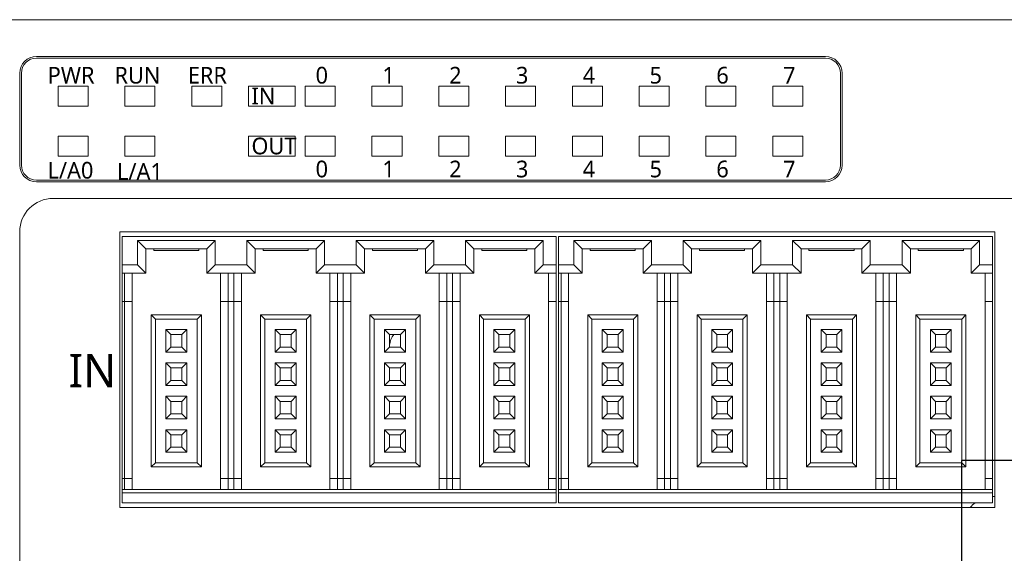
# Model space of a CAD drawing. Header units: millimetres. Extents: x 2293 to 4250, y -591 to 894.
# Tile 6 of 117: x 4011 to 4070, y -230 to -198. Entities that reach past the tile are written whole.
import ezdxf

# ---------------------------------------------------------------- set-up
doc = ezdxf.new("R2010")
doc.units = ezdxf.units.MM
doc.layers.add('1', color=7, linetype='Continuous', lineweight=13)

msp = doc.modelspace()

# ---------------------------------------------------------------- linework, layer by layer
at = {"color": 1}
for p, q in [((4074.047, -224.892), (4067.474, -224.892)), ((4067.474, -224.892), (4067.474, -256.407))]:
    msp.add_line(p, q, dxfattribs=at)
at = {"layer": '1', "color": 7, "linetype": 'Continuous', "lineweight": 18}
for p, q in [((3985.273, -198.496), (4083.673, -198.496)), ((4012.073, -200.696), (4059.333, -200.696)), ((4059.333, -200.796), (4012.073, -200.796)), ((4011.073, -207.196), (4011.073, -201.696)), ((4011.173, -201.696), (4011.173, -207.196)), ((4060.233, -207.196), (4060.233, -201.696)), ((4060.333, -201.696), (4060.333, -207.196)), ((4015.173, -202.476), (4013.373, -202.476)), ((4013.373, -202.476), (4013.373, -203.676)), ((4013.373, -202.476), (4013.373, -203.676)), ((4015.173, -202.476), (4013.373, -202.476)), ((4015.173, -203.676), (4015.173, -202.476)), ((4015.173, -203.676), (4015.173, -202.476)), ((4019.173, -202.476), (4017.373, -202.476)), ((4017.373, -202.476), (4017.373, -203.676)), ((4019.173, -202.476), (4017.373, -202.476)), ((4017.373, -202.476), (4017.373, -203.676)), ((4019.173, -203.676), (4019.173, -202.476)), ((4019.173, -203.676), (4019.173, -202.476)), ((4023.173, -202.476), (4021.373, -202.476)), ((4021.373, -202.476), (4021.373, -203.676)), ((4023.173, -202.476), (4021.373, -202.476)), ((4021.373, -202.476), (4021.373, -203.676)), ((4023.173, -203.676), (4023.173, -202.476)), ((4023.173, -203.676), (4023.173, -202.476)), ((4024.773, -202.476), (4024.773, -203.676)), ((4027.573, -202.476), (4024.773, -202.476)), ((4024.773, -202.476), (4024.773, -203.676)), ((4027.573, -202.476), (4024.773, -202.476)), ((4027.573, -203.676), (4027.573, -202.476)), ((4027.573, -203.676), (4027.573, -202.476)), ((4028.173, -202.476), (4028.173, -203.676)), ((4029.973, -202.476), (4028.173, -202.476)), ((4028.173, -202.476), (4028.173, -203.676)), ((4029.973, -202.476), (4028.173, -202.476)), ((4029.973, -203.676), (4029.973, -202.476)), ((4029.973, -203.676), (4029.973, -202.476)), ((4033.973, -202.476), (4032.173, -202.476)), ((4032.173, -202.476), (4032.173, -203.676)), ((4033.973, -202.476), (4032.173, -202.476)), ((4032.173, -202.476), (4032.173, -203.676)), ((4033.973, -203.676), (4033.973, -202.476)), ((4033.973, -203.676), (4033.973, -202.476)), ((4036.173, -202.476), (4036.173, -203.676)), ((4037.973, -202.476), (4036.173, -202.476)), ((4036.173, -202.476), (4036.173, -203.676)), ((4037.973, -202.476), (4036.173, -202.476)), ((4037.973, -203.676), (4037.973, -202.476)), ((4037.973, -203.676), (4037.973, -202.476)), ((4041.973, -202.476), (4040.173, -202.476)), ((4040.173, -202.476), (4040.173, -203.676)), ((4040.173, -202.476), (4040.173, -203.676)), ((4041.973, -202.476), (4040.173, -202.476)), ((4041.973, -203.676), (4041.973, -202.476)), ((4041.973, -203.676), (4041.973, -202.476)), ((4045.973, -202.476), (4044.173, -202.476)), ((4044.173, -202.476), (4044.173, -203.676)), ((4045.973, -202.476), (4044.173, -202.476)), ((4044.173, -202.476), (4044.173, -203.676)), ((4045.973, -203.676), (4045.973, -202.476)), ((4045.973, -203.676), (4045.973, -202.476)), ((4049.973, -202.476), (4048.173, -202.476)), ((4048.173, -202.476), (4048.173, -203.676)), ((4049.973, -202.476), (4048.173, -202.476)), ((4048.173, -202.476), (4048.173, -203.676)), ((4049.973, -203.676), (4049.973, -202.476)), ((4049.973, -203.676), (4049.973, -202.476)), ((4053.973, -202.476), (4052.173, -202.476)), ((4052.173, -202.476), (4052.173, -203.676)), ((4053.973, -202.476), (4052.173, -202.476)), ((4052.173, -202.476), (4052.173, -203.676)), ((4053.973, -203.676), (4053.973, -202.476)), ((4053.973, -203.676), (4053.973, -202.476)), ((4057.973, -202.476), (4056.173, -202.476)), ((4056.173, -202.476), (4056.173, -203.676)), ((4056.173, -202.476), (4056.173, -203.676)), ((4057.973, -202.476), (4056.173, -202.476)), ((4057.973, -203.676), (4057.973, -202.476)), ((4057.973, -203.676), (4057.973, -202.476)), ((4013.373, -203.676), (4015.173, -203.676)), ((4013.373, -203.676), (4015.173, -203.676)), ((4017.373, -203.676), (4019.173, -203.676)), ((4017.373, -203.676), (4019.173, -203.676)), ((4021.373, -203.676), (4023.173, -203.676)), ((4021.373, -203.676), (4023.173, -203.676)), ((4024.773, -203.676), (4027.573, -203.676)), ((4024.773, -203.676), (4027.573, -203.676)), ((4028.173, -203.676), (4029.973, -203.676)), ((4028.173, -203.676), (4029.973, -203.676)), ((4032.173, -203.676), (4033.973, -203.676)), ((4032.173, -203.676), (4033.973, -203.676)), ((4036.173, -203.676), (4037.973, -203.676)), ((4036.173, -203.676), (4037.973, -203.676)), ((4040.173, -203.676), (4041.973, -203.676)), ((4040.173, -203.676), (4041.973, -203.676)), ((4044.173, -203.676), (4045.973, -203.676)), ((4044.173, -203.676), (4045.973, -203.676)), ((4048.173, -203.676), (4049.973, -203.676)), ((4048.173, -203.676), (4049.973, -203.676)), ((4052.173, -203.676), (4053.973, -203.676)), ((4052.173, -203.676), (4053.973, -203.676)), ((4056.173, -203.676), (4057.973, -203.676)), ((4056.173, -203.676), (4057.973, -203.676)), ((4015.173, -205.476), (4013.373, -205.476)), ((4013.373, -205.476), (4013.373, -206.676)), ((4015.173, -205.476), (4013.373, -205.476)), ((4013.373, -205.476), (4013.373, -206.676)), ((4015.173, -206.676), (4015.173, -205.476)), ((4015.173, -206.676), (4015.173, -205.476)), ((4017.373, -205.476), (4017.373, -206.676)), ((4019.173, -205.476), (4017.373, -205.476)), ((4017.373, -205.476), (4017.373, -206.676)), ((4019.173, -205.476), (4017.373, -205.476)), ((4019.173, -206.676), (4019.173, -205.476)), ((4019.173, -206.676), (4019.173, -205.476)), ((4024.773, -205.476), (4024.773, -206.676)), ((4027.573, -205.476), (4024.773, -205.476)), ((4027.573, -205.476), (4024.773, -205.476)), ((4024.773, -205.476), (4024.773, -206.676)), ((4027.573, -206.676), (4027.573, -205.476)), ((4027.573, -206.676), (4027.573, -205.476)), ((4029.973, -205.476), (4028.173, -205.476)), ((4028.173, -205.476), (4028.173, -206.676)), ((4029.973, -205.476), (4028.173, -205.476)), ((4028.173, -205.476), (4028.173, -206.676)), ((4029.973, -206.676), (4029.973, -205.476)), ((4029.973, -206.676), (4029.973, -205.476)), ((4033.973, -205.476), (4032.173, -205.476)), ((4032.173, -205.476), (4032.173, -206.676)), ((4032.173, -205.476), (4032.173, -206.676)), ((4033.973, -205.476), (4032.173, -205.476)), ((4033.973, -206.676), (4033.973, -205.476)), ((4033.973, -206.676), (4033.973, -205.476)), ((4036.173, -205.476), (4036.173, -206.676)), ((4037.973, -205.476), (4036.173, -205.476)), ((4036.173, -205.476), (4036.173, -206.676)), ((4037.973, -205.476), (4036.173, -205.476)), ((4037.973, -206.676), (4037.973, -205.476)), ((4037.973, -206.676), (4037.973, -205.476)), ((4041.973, -205.476), (4040.173, -205.476)), ((4040.173, -205.476), (4040.173, -206.676)), ((4041.973, -205.476), (4040.173, -205.476)), ((4040.173, -205.476), (4040.173, -206.676)), ((4041.973, -206.676), (4041.973, -205.476)), ((4041.973, -206.676), (4041.973, -205.476)), ((4044.173, -205.476), (4044.173, -206.676)), ((4045.973, -205.476), (4044.173, -205.476)), ((4045.973, -205.476), (4044.173, -205.476)), ((4044.173, -205.476), (4044.173, -206.676)), ((4045.973, -206.676), (4045.973, -205.476)), ((4045.973, -206.676), (4045.973, -205.476)), ((4049.973, -205.476), (4048.173, -205.476)), ((4048.173, -205.476), (4048.173, -206.676)), ((4048.173, -205.476), (4048.173, -206.676)), ((4049.973, -205.476), (4048.173, -205.476)), ((4049.973, -206.676), (4049.973, -205.476)), ((4049.973, -206.676), (4049.973, -205.476)), ((4053.973, -205.476), (4052.173, -205.476)), ((4052.173, -205.476), (4052.173, -206.676)), ((4052.173, -205.476), (4052.173, -206.676)), ((4053.973, -205.476), (4052.173, -205.476)), ((4053.973, -206.676), (4053.973, -205.476)), ((4053.973, -206.676), (4053.973, -205.476)), ((4056.173, -205.476), (4056.173, -206.676)), ((4057.973, -205.476), (4056.173, -205.476)), ((4057.973, -205.476), (4056.173, -205.476)), ((4056.173, -205.476), (4056.173, -206.676)), ((4057.973, -206.676), (4057.973, -205.476)), ((4057.973, -206.676), (4057.973, -205.476)), ((4013.373, -206.676), (4015.173, -206.676)), ((4013.373, -206.676), (4015.173, -206.676)), ((4017.373, -206.676), (4019.173, -206.676)), ((4017.373, -206.676), (4019.173, -206.676)), ((4024.773, -206.676), (4027.573, -206.676)), ((4024.773, -206.676), (4027.573, -206.676)), ((4028.173, -206.676), (4029.973, -206.676)), ((4028.173, -206.676), (4029.973, -206.676)), ((4032.173, -206.676), (4033.973, -206.676)), ((4032.173, -206.676), (4033.973, -206.676)), ((4036.173, -206.676), (4037.973, -206.676)), ((4036.173, -206.676), (4037.973, -206.676)), ((4040.173, -206.676), (4041.973, -206.676)), ((4040.173, -206.676), (4041.973, -206.676)), ((4044.173, -206.676), (4045.973, -206.676)), ((4044.173, -206.676), (4045.973, -206.676)), ((4048.173, -206.676), (4049.973, -206.676)), ((4048.173, -206.676), (4049.973, -206.676)), ((4052.173, -206.676), (4053.973, -206.676)), ((4052.173, -206.676), (4053.973, -206.676)), ((4056.173, -206.676), (4057.973, -206.676)), ((4056.173, -206.676), (4057.973, -206.676)), ((4012.073, -208.096), (4059.333, -208.096)), ((4013.073, -208.196), (4012.073, -208.196)), ((4059.333, -208.196), (4013.073, -208.196)), ((4083.673, -209.196), (4013.073, -209.196)), ((4011.073, -211.196), (4011.073, -248.896)), ((4017.073, -227.696), (4017.073, -211.196)), ((4017.073, -211.196), (4069.473, -211.196)), ((4017.203, -211.471), (4043.203, -211.471)), ((4017.203, -213.171), (4017.203, -211.471)), ((4043.203, -211.471), (4043.203, -213.171)), ((4043.343, -211.471), (4069.343, -211.471)), ((4043.343, -213.171), (4043.343, -211.471)), ((4069.343, -211.471), (4069.343, -213.171)), ((4069.473, -211.196), (4069.473, -227.696)), ((4018.128, -211.721), (4018.628, -212.221)), ((4018.128, -211.721), (4018.128, -213.171)), ((4022.778, -211.721), (4018.128, -211.721)), ((4018.628, -212.221), (4018.628, -213.671)), ((4022.278, -212.221), (4018.628, -212.221)), ((4019.103, -212.321), (4019.103, -212.221)), ((4021.803, -212.321), (4021.803, -212.221)), ((4022.778, -211.721), (4022.278, -212.221)), ((4022.278, -213.671), (4022.278, -212.221)), ((4022.778, -213.171), (4022.778, -211.721)), ((4024.678, -211.721), (4025.178, -212.221)), ((4024.678, -211.721), (4024.678, -213.171)), ((4029.328, -211.721), (4024.678, -211.721)), ((4025.178, -212.221), (4025.178, -213.671)), ((4028.828, -212.221), (4025.178, -212.221)), ((4025.653, -212.321), (4025.653, -212.221)), ((4028.353, -212.321), (4028.353, -212.221)), ((4029.328, -211.721), (4028.828, -212.221)), ((4028.828, -213.671), (4028.828, -212.221)), ((4029.328, -213.171), (4029.328, -211.721)), ((4035.878, -211.721), (4031.228, -211.721)), ((4031.228, -211.721), (4031.728, -212.221)), ((4031.228, -211.721), (4031.228, -213.171)), ((4035.378, -212.221), (4031.728, -212.221)), ((4031.728, -212.221), (4031.728, -213.671)), ((4032.203, -212.321), (4032.203, -212.221)), ((4034.903, -212.321), (4034.903, -212.221)), ((4035.878, -211.721), (4035.378, -212.221)), ((4035.378, -213.671), (4035.378, -212.221)), ((4035.878, -213.171), (4035.878, -211.721)), ((4037.778, -211.721), (4037.778, -213.171)), ((4042.428, -211.721), (4037.778, -211.721)), ((4037.778, -211.721), (4038.278, -212.221)), ((4041.928, -212.221), (4038.278, -212.221)), ((4038.278, -212.221), (4038.278, -213.671)), ((4038.753, -212.321), (4038.753, -212.221)), ((4041.453, -212.321), (4041.453, -212.221)), ((4042.428, -211.721), (4041.928, -212.221)), ((4041.928, -213.671), (4041.928, -212.221)), ((4042.428, -213.171), (4042.428, -211.721)), ((4044.268, -211.721), (4044.268, -213.171)), ((4048.918, -211.721), (4044.268, -211.721)), ((4044.268, -211.721), (4044.768, -212.221)), ((4044.768, -212.221), (4044.768, -213.671)), ((4048.418, -212.221), (4044.768, -212.221)), ((4045.243, -212.321), (4045.243, -212.221)), ((4047.943, -212.321), (4047.943, -212.221)), ((4048.918, -211.721), (4048.418, -212.221)), ((4048.418, -213.671), (4048.418, -212.221)), ((4048.918, -213.171), (4048.918, -211.721)), ((4055.468, -211.721), (4050.818, -211.721)), ((4050.818, -211.721), (4051.318, -212.221)), ((4050.818, -211.721), (4050.818, -213.171)), ((4054.968, -212.221), (4051.318, -212.221)), ((4051.318, -212.221), (4051.318, -213.671)), ((4051.793, -212.321), (4051.793, -212.221)), ((4054.493, -212.321), (4054.493, -212.221)), ((4055.468, -211.721), (4054.968, -212.221)), ((4054.968, -213.671), (4054.968, -212.221)), ((4055.468, -213.171), (4055.468, -211.721)), ((4062.018, -211.721), (4057.368, -211.721)), ((4057.368, -211.721), (4057.868, -212.221)), ((4057.368, -211.721), (4057.368, -213.171)), ((4061.518, -212.221), (4057.868, -212.221)), ((4057.868, -212.221), (4057.868, -213.671)), ((4058.343, -212.321), (4058.343, -212.221)), ((4061.043, -212.321), (4061.043, -212.221)), ((4062.018, -211.721), (4061.518, -212.221)), ((4061.518, -213.671), (4061.518, -212.221)), ((4062.018, -213.171), (4062.018, -211.721)), ((4063.918, -211.721), (4063.918, -213.171)), ((4068.568, -211.721), (4063.918, -211.721)), ((4063.918, -211.721), (4064.418, -212.221)), ((4068.068, -212.221), (4064.418, -212.221)), ((4064.418, -212.221), (4064.418, -213.671)), ((4064.893, -212.321), (4064.893, -212.221)), ((4067.593, -212.321), (4067.593, -212.221)), ((4068.568, -211.721), (4068.068, -212.221)), ((4068.068, -213.671), (4068.068, -212.221)), ((4068.568, -213.171), (4068.568, -211.721)), ((4019.103, -212.321), (4021.803, -212.321)), ((4025.653, -212.321), (4028.353, -212.321)), ((4032.203, -212.321), (4034.903, -212.321)), ((4038.753, -212.321), (4041.453, -212.321)), ((4045.243, -212.321), (4047.943, -212.321)), ((4051.793, -212.321), (4054.493, -212.321)), ((4058.343, -212.321), (4061.043, -212.321)), ((4064.893, -212.321), (4067.593, -212.321)), ((4018.128, -213.171), (4017.203, -213.171)), ((4017.203, -213.171), (4017.203, -213.671)), ((4018.128, -213.171), (4018.628, -213.671)), ((4022.778, -213.171), (4022.278, -213.671)), ((4024.678, -213.171), (4022.778, -213.171)), ((4024.678, -213.171), (4025.178, -213.671)), ((4029.328, -213.171), (4028.828, -213.671)), ((4031.228, -213.171), (4029.328, -213.171)), ((4031.228, -213.171), (4031.728, -213.671)), ((4035.878, -213.171), (4035.378, -213.671)), ((4037.778, -213.171), (4035.878, -213.171)), ((4037.778, -213.171), (4038.278, -213.671)), ((4042.428, -213.171), (4041.928, -213.671)), ((4043.203, -213.171), (4042.428, -213.171)), ((4043.203, -213.671), (4043.203, -213.171)), ((4043.343, -213.171), (4043.343, -213.671)), ((4044.268, -213.171), (4043.343, -213.171)), ((4044.268, -213.171), (4044.768, -213.671)), ((4048.918, -213.171), (4048.418, -213.671)), ((4050.818, -213.171), (4048.918, -213.171)), ((4050.818, -213.171), (4051.318, -213.671)), ((4055.468, -213.171), (4054.968, -213.671)), ((4057.368, -213.171), (4055.468, -213.171)), ((4057.368, -213.171), (4057.868, -213.671)), ((4062.018, -213.171), (4061.518, -213.671)), ((4063.918, -213.171), (4062.018, -213.171)), ((4063.918, -213.171), (4064.418, -213.671)), ((4068.568, -213.171), (4068.068, -213.671)), ((4069.343, -213.171), (4068.568, -213.171)), ((4069.343, -213.671), (4069.343, -213.171)), ((4017.203, -213.671), (4017.203, -215.371)), ((4018.628, -213.671), (4017.203, -213.671)), ((4017.353, -213.671), (4017.353, -215.371)), ((4017.803, -213.671), (4017.803, -215.371)), ((4025.178, -213.671), (4022.278, -213.671)), ((4023.103, -215.371), (4023.103, -213.671)), ((4023.553, -215.371), (4023.553, -213.671)), ((4023.903, -213.671), (4023.903, -215.371)), ((4024.353, -213.671), (4024.353, -215.371)), ((4031.728, -213.671), (4028.828, -213.671)), ((4029.653, -215.371), (4029.653, -213.671)), ((4030.103, -215.371), (4030.103, -213.671)), ((4030.453, -213.671), (4030.453, -215.371)), ((4030.903, -213.671), (4030.903, -215.371)), ((4038.278, -213.671), (4035.378, -213.671)), ((4036.203, -215.371), (4036.203, -213.671)), ((4036.653, -215.371), (4036.653, -213.671)), ((4037.003, -213.671), (4037.003, -215.371)), ((4037.453, -213.671), (4037.453, -215.371)), ((4043.203, -213.671), (4041.928, -213.671)), ((4042.753, -215.371), (4042.753, -213.671)), ((4043.203, -215.371), (4043.203, -213.671)), ((4043.343, -213.671), (4043.343, -215.371)), ((4044.768, -213.671), (4043.343, -213.671)), ((4043.493, -213.671), (4043.493, -215.371)), ((4043.943, -213.671), (4043.943, -215.371)), ((4051.318, -213.671), (4048.418, -213.671)), ((4049.243, -215.371), (4049.243, -213.671)), ((4049.693, -215.371), (4049.693, -213.671)), ((4050.043, -213.671), (4050.043, -215.371)), ((4050.493, -213.671), (4050.493, -215.371)), ((4057.868, -213.671), (4054.968, -213.671)), ((4055.793, -215.371), (4055.793, -213.671)), ((4056.243, -215.371), (4056.243, -213.671)), ((4056.593, -213.671), (4056.593, -215.371)), ((4057.043, -213.671), (4057.043, -215.371)), ((4064.418, -213.671), (4061.518, -213.671)), ((4062.343, -215.371), (4062.343, -213.671)), ((4062.793, -215.371), (4062.793, -213.671)), ((4063.143, -213.671), (4063.143, -215.371)), ((4063.593, -213.671), (4063.593, -215.371)), ((4069.343, -213.671), (4068.068, -213.671)), ((4068.893, -215.371), (4068.893, -213.671)), ((4069.343, -215.371), (4069.343, -213.671)), ((4017.203, -215.371), (4017.203, -225.971)), ((4017.353, -215.371), (4017.203, -215.371)), ((4017.353, -215.371), (4017.353, -225.971)), ((4017.353, -215.371), (4017.803, -215.371)), ((4017.803, -215.371), (4017.803, -225.971)), ((4023.103, -225.971), (4023.103, -215.371)), ((4023.103, -215.371), (4023.553, -215.371)), ((4023.553, -225.971), (4023.553, -215.371)), ((4023.903, -215.371), (4023.553, -215.371)), ((4023.903, -215.371), (4023.903, -225.971)), ((4023.903, -215.371), (4024.353, -215.371)), ((4024.353, -215.371), (4024.353, -225.971)), ((4029.653, -225.971), (4029.653, -215.371)), ((4029.653, -215.371), (4030.103, -215.371)), ((4030.103, -225.971), (4030.103, -215.371)), ((4030.453, -215.371), (4030.103, -215.371)), ((4030.453, -215.371), (4030.453, -225.971)), ((4030.453, -215.371), (4030.903, -215.371)), ((4030.903, -215.371), (4030.903, -225.971)), ((4036.203, -225.971), (4036.203, -215.371)), ((4036.203, -215.371), (4036.653, -215.371)), ((4036.653, -225.971), (4036.653, -215.371)), ((4037.003, -215.371), (4036.653, -215.371)), ((4037.003, -215.371), (4037.003, -225.971)), ((4037.003, -215.371), (4037.453, -215.371)), ((4037.453, -215.371), (4037.453, -225.971)), ((4042.753, -225.971), (4042.753, -215.371)), ((4042.753, -215.371), (4043.203, -215.371)), ((4043.203, -225.971), (4043.203, -215.371)), ((4043.343, -215.371), (4043.343, -225.971)), ((4043.493, -215.371), (4043.343, -215.371)), ((4043.493, -215.371), (4043.493, -225.971)), ((4043.493, -215.371), (4043.943, -215.371)), ((4043.943, -215.371), (4043.943, -225.971)), ((4049.243, -225.971), (4049.243, -215.371)), ((4049.243, -215.371), (4049.693, -215.371)), ((4049.693, -225.971), (4049.693, -215.371)), ((4050.043, -215.371), (4049.693, -215.371)), ((4050.043, -215.371), (4050.043, -225.971)), ((4050.043, -215.371), (4050.493, -215.371)), ((4050.493, -215.371), (4050.493, -225.971)), ((4055.793, -225.971), (4055.793, -215.371)), ((4055.793, -215.371), (4056.243, -215.371)), ((4056.243, -225.971), (4056.243, -215.371)), ((4056.593, -215.371), (4056.243, -215.371)), ((4056.593, -215.371), (4056.593, -225.971)), ((4056.593, -215.371), (4057.043, -215.371)), ((4057.043, -215.371), (4057.043, -225.971)), ((4062.343, -225.971), (4062.343, -215.371)), ((4062.343, -215.371), (4062.793, -215.371)), ((4062.793, -225.971), (4062.793, -215.371)), ((4063.143, -215.371), (4062.793, -215.371)), ((4063.143, -215.371), (4063.143, -225.971)), ((4063.143, -215.371), (4063.593, -215.371)), ((4063.593, -215.371), (4063.593, -225.971)), ((4068.893, -225.971), (4068.893, -215.371)), ((4068.893, -215.371), (4069.343, -215.371)), ((4069.343, -225.971), (4069.343, -215.371)), ((4018.953, -216.171), (4018.953, -225.271)), ((4021.953, -216.171), (4018.953, -216.171)), ((4018.953, -216.171), (4019.203, -216.421)), ((4021.703, -216.421), (4019.203, -216.421)), ((4019.203, -216.421), (4019.203, -225.021)), ((4021.953, -216.171), (4021.703, -216.421)), ((4021.703, -225.021), (4021.703, -216.421)), ((4021.953, -225.271), (4021.953, -216.171)), ((4025.503, -216.171), (4025.503, -225.271)), ((4025.503, -216.171), (4025.753, -216.421)), ((4028.503, -216.171), (4025.503, -216.171)), ((4028.253, -216.421), (4025.753, -216.421)), ((4025.753, -216.421), (4025.753, -225.021)), ((4028.503, -216.171), (4028.253, -216.421)), ((4028.253, -225.021), (4028.253, -216.421)), ((4028.503, -225.271), (4028.503, -216.171)), ((4035.053, -216.171), (4032.053, -216.171)), ((4032.053, -216.171), (4032.303, -216.421)), ((4032.053, -216.171), (4032.053, -225.271)), ((4034.803, -216.421), (4032.303, -216.421)), ((4032.303, -216.421), (4032.303, -225.021)), ((4035.053, -216.171), (4034.803, -216.421)), ((4034.803, -225.021), (4034.803, -216.421)), ((4035.053, -225.271), (4035.053, -216.171)), ((4038.603, -216.171), (4038.603, -225.271)), ((4038.603, -216.171), (4038.853, -216.421)), ((4041.603, -216.171), (4038.603, -216.171)), ((4038.853, -216.421), (4038.853, -225.021)), ((4041.353, -216.421), (4038.853, -216.421)), ((4041.603, -216.171), (4041.353, -216.421)), ((4041.353, -225.021), (4041.353, -216.421)), ((4041.603, -225.271), (4041.603, -216.171)), ((4045.093, -216.171), (4045.093, -225.271)), ((4048.093, -216.171), (4045.093, -216.171)), ((4045.093, -216.171), (4045.343, -216.421)), ((4047.843, -216.421), (4045.343, -216.421)), ((4045.343, -216.421), (4045.343, -225.021)), ((4048.093, -216.171), (4047.843, -216.421)), ((4047.843, -225.021), (4047.843, -216.421)), ((4048.093, -225.271), (4048.093, -216.171)), ((4051.643, -216.171), (4051.643, -225.271)), ((4051.643, -216.171), (4051.893, -216.421)), ((4054.643, -216.171), (4051.643, -216.171)), ((4054.393, -216.421), (4051.893, -216.421)), ((4051.893, -216.421), (4051.893, -225.021)), ((4054.643, -216.171), (4054.393, -216.421)), ((4054.393, -225.021), (4054.393, -216.421)), ((4054.643, -225.271), (4054.643, -216.171)), ((4058.193, -216.171), (4058.193, -225.271)), ((4061.193, -216.171), (4058.193, -216.171)), ((4058.193, -216.171), (4058.443, -216.421)), ((4058.443, -216.421), (4058.443, -225.021)), ((4060.943, -216.421), (4058.443, -216.421)), ((4061.193, -216.171), (4060.943, -216.421)), ((4060.943, -225.021), (4060.943, -216.421)), ((4061.193, -225.271), (4061.193, -216.171)), ((4064.743, -216.171), (4064.743, -225.271)), ((4064.743, -216.171), (4064.993, -216.421)), ((4067.743, -216.171), (4064.743, -216.171)), ((4067.493, -216.421), (4064.993, -216.421)), ((4064.993, -216.421), (4064.993, -225.021)), ((4067.743, -216.171), (4067.493, -216.421)), ((4067.493, -225.021), (4067.493, -216.421)), ((4067.743, -225.271), (4067.743, -216.171)), ((4019.828, -217.046), (4020.128, -217.346)), ((4019.828, -217.046), (4019.828, -218.396)), ((4021.078, -217.046), (4019.828, -217.046)), ((4020.128, -217.346), (4020.128, -218.096)), ((4020.778, -217.346), (4020.128, -217.346)), ((4021.078, -217.046), (4020.778, -217.346)), ((4020.778, -218.096), (4020.778, -217.346)), ((4021.078, -218.396), (4021.078, -217.046)), ((4027.628, -217.046), (4026.378, -217.046)), ((4026.378, -217.046), (4026.678, -217.346)), ((4026.378, -217.046), (4026.378, -218.396)), ((4027.328, -217.346), (4026.678, -217.346)), ((4026.678, -217.346), (4026.678, -218.096)), ((4027.628, -217.046), (4027.328, -217.346)), ((4027.328, -218.096), (4027.328, -217.346)), ((4027.628, -218.396), (4027.628, -217.046)), ((4032.928, -217.046), (4033.228, -217.346)), ((4032.928, -217.046), (4032.928, -218.396)), ((4034.178, -217.046), (4032.928, -217.046)), ((4033.228, -217.346), (4033.228, -218.096)), ((4033.878, -217.346), (4033.228, -217.346)), ((4034.178, -217.046), (4033.878, -217.346)), ((4033.878, -218.096), (4033.878, -217.346)), ((4034.178, -218.396), (4034.178, -217.046)), ((4039.478, -217.046), (4039.778, -217.346)), ((4039.478, -217.046), (4039.478, -218.396)), ((4040.728, -217.046), (4039.478, -217.046)), ((4039.778, -217.346), (4039.778, -218.096)), ((4040.428, -217.346), (4039.778, -217.346)), ((4040.728, -217.046), (4040.428, -217.346)), ((4040.428, -218.096), (4040.428, -217.346)), ((4040.728, -218.396), (4040.728, -217.046)), ((4045.968, -217.046), (4046.268, -217.346)), ((4045.968, -217.046), (4045.968, -218.396)), ((4047.218, -217.046), (4045.968, -217.046)), ((4046.268, -217.346), (4046.268, -218.096)), ((4046.918, -217.346), (4046.268, -217.346)), ((4047.218, -217.046), (4046.918, -217.346)), ((4046.918, -218.096), (4046.918, -217.346)), ((4047.218, -218.396), (4047.218, -217.046)), ((4052.518, -217.046), (4052.818, -217.346)), ((4052.518, -217.046), (4052.518, -218.396)), ((4053.768, -217.046), (4052.518, -217.046)), ((4052.818, -217.346), (4052.818, -218.096)), ((4053.468, -217.346), (4052.818, -217.346)), ((4053.768, -217.046), (4053.468, -217.346)), ((4053.468, -218.096), (4053.468, -217.346)), ((4053.768, -218.396), (4053.768, -217.046)), ((4059.068, -217.046), (4059.368, -217.346)), ((4059.068, -217.046), (4059.068, -218.396)), ((4060.318, -217.046), (4059.068, -217.046)), ((4060.018, -217.346), (4059.368, -217.346)), ((4059.368, -217.346), (4059.368, -218.096)), ((4060.318, -217.046), (4060.018, -217.346)), ((4060.018, -218.096), (4060.018, -217.346)), ((4060.318, -218.396), (4060.318, -217.046)), ((4066.868, -217.046), (4065.618, -217.046)), ((4065.618, -217.046), (4065.918, -217.346)), ((4065.618, -217.046), (4065.618, -218.396)), ((4066.568, -217.346), (4065.918, -217.346)), ((4065.918, -217.346), (4065.918, -218.096)), ((4066.868, -217.046), (4066.568, -217.346)), ((4066.568, -218.096), (4066.568, -217.346)), ((4066.868, -218.396), (4066.868, -217.046)), ((4019.828, -218.396), (4020.128, -218.096)), ((4020.128, -218.096), (4020.778, -218.096)), ((4021.078, -218.396), (4020.778, -218.096)), ((4026.378, -218.396), (4026.678, -218.096)), ((4026.678, -218.096), (4027.328, -218.096)), ((4027.628, -218.396), (4027.328, -218.096)), ((4032.928, -218.396), (4033.228, -218.096)), ((4033.228, -218.096), (4033.878, -218.096)), ((4034.178, -218.396), (4033.878, -218.096)), ((4039.478, -218.396), (4039.778, -218.096)), ((4039.778, -218.096), (4040.428, -218.096)), ((4040.728, -218.396), (4040.428, -218.096)), ((4045.968, -218.396), (4046.268, -218.096)), ((4046.268, -218.096), (4046.918, -218.096)), ((4047.218, -218.396), (4046.918, -218.096)), ((4052.518, -218.396), (4052.818, -218.096)), ((4052.818, -218.096), (4053.468, -218.096)), ((4053.768, -218.396), (4053.468, -218.096)), ((4059.068, -218.396), (4059.368, -218.096)), ((4059.368, -218.096), (4060.018, -218.096)), ((4060.318, -218.396), (4060.018, -218.096)), ((4065.618, -218.396), (4065.918, -218.096)), ((4065.918, -218.096), (4066.568, -218.096)), ((4066.868, -218.396), (4066.568, -218.096)), ((4019.828, -218.396), (4021.078, -218.396)), ((4026.378, -218.396), (4027.628, -218.396)), ((4032.928, -218.396), (4034.178, -218.396)), ((4039.478, -218.396), (4040.728, -218.396)), ((4045.968, -218.396), (4047.218, -218.396)), ((4052.518, -218.396), (4053.768, -218.396)), ((4059.068, -218.396), (4060.318, -218.396)), ((4065.618, -218.396), (4066.868, -218.396)), ((4019.828, -219.046), (4020.128, -219.346)), ((4019.828, -219.046), (4019.828, -220.396)), ((4021.078, -219.046), (4019.828, -219.046)), ((4020.778, -219.346), (4020.128, -219.346)), ((4020.128, -219.346), (4020.128, -220.096)), ((4021.078, -219.046), (4020.778, -219.346)), ((4020.778, -220.096), (4020.778, -219.346)), ((4021.078, -220.396), (4021.078, -219.046)), ((4026.378, -219.046), (4026.378, -220.396)), ((4027.628, -219.046), (4026.378, -219.046)), ((4026.378, -219.046), (4026.678, -219.346)), ((4027.328, -219.346), (4026.678, -219.346)), ((4026.678, -219.346), (4026.678, -220.096)), ((4027.628, -219.046), (4027.328, -219.346)), ((4027.328, -220.096), (4027.328, -219.346)), ((4027.628, -220.396), (4027.628, -219.046)), ((4032.928, -219.046), (4033.228, -219.346)), ((4032.928, -219.046), (4032.928, -220.396)), ((4034.178, -219.046), (4032.928, -219.046)), ((4033.228, -219.346), (4033.228, -220.096)), ((4033.878, -219.346), (4033.228, -219.346)), ((4034.178, -219.046), (4033.878, -219.346)), ((4033.878, -220.096), (4033.878, -219.346)), ((4034.178, -220.396), (4034.178, -219.046)), ((4039.478, -219.046), (4039.478, -220.396)), ((4040.728, -219.046), (4039.478, -219.046)), ((4039.478, -219.046), (4039.778, -219.346)), ((4039.778, -219.346), (4039.778, -220.096)), ((4040.428, -219.346), (4039.778, -219.346)), ((4040.728, -219.046), (4040.428, -219.346)), ((4040.428, -220.096), (4040.428, -219.346)), ((4040.728, -220.396), (4040.728, -219.046)), ((4045.968, -219.046), (4046.268, -219.346)), ((4045.968, -219.046), (4045.968, -220.396)), ((4047.218, -219.046), (4045.968, -219.046)), ((4046.918, -219.346), (4046.268, -219.346)), ((4046.268, -219.346), (4046.268, -220.096)), ((4047.218, -219.046), (4046.918, -219.346)), ((4046.918, -220.096), (4046.918, -219.346)), ((4047.218, -220.396), (4047.218, -219.046)), ((4052.518, -219.046), (4052.518, -220.396)), ((4053.768, -219.046), (4052.518, -219.046)), ((4052.518, -219.046), (4052.818, -219.346)), ((4052.818, -219.346), (4052.818, -220.096)), ((4053.468, -219.346), (4052.818, -219.346)), ((4053.768, -219.046), (4053.468, -219.346)), ((4053.468, -220.096), (4053.468, -219.346)), ((4053.768, -220.396), (4053.768, -219.046)), ((4059.068, -219.046), (4059.368, -219.346)), ((4059.068, -219.046), (4059.068, -220.396)), ((4060.318, -219.046), (4059.068, -219.046)), ((4059.368, -219.346), (4059.368, -220.096)), ((4060.018, -219.346), (4059.368, -219.346)), ((4060.318, -219.046), (4060.018, -219.346)), ((4060.018, -220.096), (4060.018, -219.346)), ((4060.318, -220.396), (4060.318, -219.046)), ((4066.868, -219.046), (4065.618, -219.046)), ((4065.618, -219.046), (4065.918, -219.346)), ((4065.618, -219.046), (4065.618, -220.396)), ((4065.918, -219.346), (4065.918, -220.096)), ((4066.568, -219.346), (4065.918, -219.346)), ((4066.868, -219.046), (4066.568, -219.346)), ((4066.568, -220.096), (4066.568, -219.346)), ((4066.868, -220.396), (4066.868, -219.046)), ((4019.828, -220.396), (4020.128, -220.096)), ((4019.828, -220.396), (4021.078, -220.396)), ((4020.128, -220.096), (4020.778, -220.096)), ((4021.078, -220.396), (4020.778, -220.096)), ((4026.378, -220.396), (4026.678, -220.096)), ((4026.378, -220.396), (4027.628, -220.396)), ((4026.678, -220.096), (4027.328, -220.096)), ((4027.628, -220.396), (4027.328, -220.096)), ((4032.928, -220.396), (4033.228, -220.096)), ((4032.928, -220.396), (4034.178, -220.396)), ((4033.228, -220.096), (4033.878, -220.096)), ((4034.178, -220.396), (4033.878, -220.096)), ((4039.478, -220.396), (4039.778, -220.096)), ((4039.478, -220.396), (4040.728, -220.396)), ((4039.778, -220.096), (4040.428, -220.096)), ((4040.728, -220.396), (4040.428, -220.096)), ((4045.968, -220.396), (4046.268, -220.096)), ((4045.968, -220.396), (4047.218, -220.396)), ((4046.268, -220.096), (4046.918, -220.096)), ((4047.218, -220.396), (4046.918, -220.096)), ((4052.518, -220.396), (4052.818, -220.096)), ((4052.518, -220.396), (4053.768, -220.396)), ((4052.818, -220.096), (4053.468, -220.096)), ((4053.768, -220.396), (4053.468, -220.096)), ((4059.068, -220.396), (4059.368, -220.096)), ((4059.068, -220.396), (4060.318, -220.396)), ((4059.368, -220.096), (4060.018, -220.096)), ((4060.318, -220.396), (4060.018, -220.096)), ((4065.618, -220.396), (4065.918, -220.096)), ((4065.618, -220.396), (4066.868, -220.396)), ((4065.918, -220.096), (4066.568, -220.096)), ((4066.868, -220.396), (4066.568, -220.096)), ((4019.828, -221.046), (4020.128, -221.346)), ((4019.828, -221.046), (4019.828, -222.396)), ((4021.078, -221.046), (4019.828, -221.046)), ((4021.078, -221.046), (4020.778, -221.346)), ((4021.078, -222.396), (4021.078, -221.046)), ((4027.628, -221.046), (4026.378, -221.046)), ((4026.378, -221.046), (4026.678, -221.346)), ((4026.378, -221.046), (4026.378, -222.396)), ((4027.628, -221.046), (4027.328, -221.346)), ((4027.628, -222.396), (4027.628, -221.046)), ((4032.928, -221.046), (4032.928, -222.396)), ((4034.178, -221.046), (4032.928, -221.046)), ((4032.928, -221.046), (4033.228, -221.346)), ((4034.178, -221.046), (4033.878, -221.346)), ((4034.178, -222.396), (4034.178, -221.046)), ((4039.478, -221.046), (4039.778, -221.346)), ((4039.478, -221.046), (4039.478, -222.396)), ((4040.728, -221.046), (4039.478, -221.046)), ((4040.728, -221.046), (4040.428, -221.346)), ((4040.728, -222.396), (4040.728, -221.046)), ((4045.968, -221.046), (4046.268, -221.346)), ((4045.968, -221.046), (4045.968, -222.396)), ((4047.218, -221.046), (4045.968, -221.046)), ((4047.218, -221.046), (4046.918, -221.346)), ((4047.218, -222.396), (4047.218, -221.046)), ((4052.518, -221.046), (4052.818, -221.346)), ((4052.518, -221.046), (4052.518, -222.396)), ((4053.768, -221.046), (4052.518, -221.046)), ((4053.768, -221.046), (4053.468, -221.346)), ((4053.768, -222.396), (4053.768, -221.046)), ((4059.068, -221.046), (4059.368, -221.346)), ((4059.068, -221.046), (4059.068, -222.396)), ((4060.318, -221.046), (4059.068, -221.046)), ((4060.318, -221.046), (4060.018, -221.346)), ((4060.318, -222.396), (4060.318, -221.046)), ((4065.618, -221.046), (4065.918, -221.346)), ((4065.618, -221.046), (4065.618, -222.396)), ((4066.868, -221.046), (4065.618, -221.046)), ((4066.868, -221.046), (4066.568, -221.346)), ((4066.868, -222.396), (4066.868, -221.046)), ((4020.128, -221.346), (4020.128, -222.096)), ((4020.778, -221.346), (4020.128, -221.346)), ((4020.778, -222.096), (4020.778, -221.346)), ((4027.328, -221.346), (4026.678, -221.346)), ((4026.678, -221.346), (4026.678, -222.096)), ((4027.328, -222.096), (4027.328, -221.346)), ((4033.228, -221.346), (4033.228, -222.096)), ((4033.878, -221.346), (4033.228, -221.346)), ((4033.878, -222.096), (4033.878, -221.346)), ((4040.428, -221.346), (4039.778, -221.346)), ((4039.778, -221.346), (4039.778, -222.096)), ((4040.428, -222.096), (4040.428, -221.346)), ((4046.268, -221.346), (4046.268, -222.096)), ((4046.918, -221.346), (4046.268, -221.346)), ((4046.918, -222.096), (4046.918, -221.346)), ((4052.818, -221.346), (4052.818, -222.096)), ((4053.468, -221.346), (4052.818, -221.346)), ((4053.468, -222.096), (4053.468, -221.346)), ((4060.018, -221.346), (4059.368, -221.346)), ((4059.368, -221.346), (4059.368, -222.096)), ((4060.018, -222.096), (4060.018, -221.346)), ((4065.918, -221.346), (4065.918, -222.096)), ((4066.568, -221.346), (4065.918, -221.346)), ((4066.568, -222.096), (4066.568, -221.346)), ((4019.828, -222.396), (4020.128, -222.096)), ((4020.128, -222.096), (4020.778, -222.096)), ((4021.078, -222.396), (4020.778, -222.096)), ((4026.378, -222.396), (4026.678, -222.096)), ((4026.678, -222.096), (4027.328, -222.096)), ((4027.628, -222.396), (4027.328, -222.096)), ((4032.928, -222.396), (4033.228, -222.096)), ((4033.228, -222.096), (4033.878, -222.096)), ((4034.178, -222.396), (4033.878, -222.096)), ((4039.478, -222.396), (4039.778, -222.096)), ((4039.778, -222.096), (4040.428, -222.096)), ((4040.728, -222.396), (4040.428, -222.096)), ((4045.968, -222.396), (4046.268, -222.096)), ((4046.268, -222.096), (4046.918, -222.096)), ((4047.218, -222.396), (4046.918, -222.096)), ((4052.518, -222.396), (4052.818, -222.096)), ((4052.818, -222.096), (4053.468, -222.096)), ((4053.768, -222.396), (4053.468, -222.096)), ((4059.068, -222.396), (4059.368, -222.096)), ((4059.368, -222.096), (4060.018, -222.096)), ((4060.318, -222.396), (4060.018, -222.096)), ((4065.618, -222.396), (4065.918, -222.096)), ((4065.918, -222.096), (4066.568, -222.096)), ((4066.868, -222.396), (4066.568, -222.096)), ((4019.828, -222.396), (4021.078, -222.396)), ((4026.378, -222.396), (4027.628, -222.396)), ((4032.928, -222.396), (4034.178, -222.396)), ((4039.478, -222.396), (4040.728, -222.396)), ((4045.968, -222.396), (4047.218, -222.396)), ((4052.518, -222.396), (4053.768, -222.396)), ((4059.068, -222.396), (4060.318, -222.396)), ((4065.618, -222.396), (4066.868, -222.396)), ((4021.078, -223.046), (4019.828, -223.046)), ((4019.828, -223.046), (4020.128, -223.346)), ((4019.828, -223.046), (4019.828, -224.396)), ((4020.778, -223.346), (4020.128, -223.346)), ((4020.128, -223.346), (4020.128, -224.096)), ((4021.078, -223.046), (4020.778, -223.346)), ((4020.778, -224.096), (4020.778, -223.346)), ((4021.078, -224.396), (4021.078, -223.046)), ((4026.378, -223.046), (4026.378, -224.396)), ((4027.628, -223.046), (4026.378, -223.046)), ((4026.378, -223.046), (4026.678, -223.346)), ((4026.678, -223.346), (4026.678, -224.096)), ((4027.328, -223.346), (4026.678, -223.346)), ((4027.628, -223.046), (4027.328, -223.346)), ((4027.328, -224.096), (4027.328, -223.346)), ((4027.628, -224.396), (4027.628, -223.046)), ((4032.928, -223.046), (4032.928, -224.396)), ((4034.178, -223.046), (4032.928, -223.046)), ((4032.928, -223.046), (4033.228, -223.346)), ((4033.228, -223.346), (4033.228, -224.096)), ((4033.878, -223.346), (4033.228, -223.346)), ((4034.178, -223.046), (4033.878, -223.346)), ((4033.878, -224.096), (4033.878, -223.346)), ((4034.178, -224.396), (4034.178, -223.046)), ((4040.728, -223.046), (4039.478, -223.046)), ((4039.478, -223.046), (4039.778, -223.346)), ((4039.478, -223.046), (4039.478, -224.396)), ((4040.428, -223.346), (4039.778, -223.346)), ((4039.778, -223.346), (4039.778, -224.096)), ((4040.728, -223.046), (4040.428, -223.346)), ((4040.428, -224.096), (4040.428, -223.346)), ((4040.728, -224.396), (4040.728, -223.046)), ((4047.218, -223.046), (4045.968, -223.046)), ((4045.968, -223.046), (4046.268, -223.346)), ((4045.968, -223.046), (4045.968, -224.396)), ((4046.918, -223.346), (4046.268, -223.346)), ((4046.268, -223.346), (4046.268, -224.096)), ((4047.218, -223.046), (4046.918, -223.346)), ((4046.918, -224.096), (4046.918, -223.346)), ((4047.218, -224.396), (4047.218, -223.046)), ((4052.518, -223.046), (4052.518, -224.396)), ((4053.768, -223.046), (4052.518, -223.046)), ((4052.518, -223.046), (4052.818, -223.346)), ((4052.818, -223.346), (4052.818, -224.096)), ((4053.468, -223.346), (4052.818, -223.346)), ((4053.768, -223.046), (4053.468, -223.346)), ((4053.468, -224.096), (4053.468, -223.346)), ((4053.768, -224.396), (4053.768, -223.046)), ((4059.068, -223.046), (4059.068, -224.396)), ((4060.318, -223.046), (4059.068, -223.046)), ((4059.068, -223.046), (4059.368, -223.346)), ((4059.368, -223.346), (4059.368, -224.096)), ((4060.018, -223.346), (4059.368, -223.346)), ((4060.318, -223.046), (4060.018, -223.346)), ((4060.018, -224.096), (4060.018, -223.346)), ((4060.318, -224.396), (4060.318, -223.046)), ((4065.618, -223.046), (4065.918, -223.346)), ((4065.618, -223.046), (4065.618, -224.396)), ((4066.868, -223.046), (4065.618, -223.046)), ((4065.918, -223.346), (4065.918, -224.096)), ((4066.568, -223.346), (4065.918, -223.346)), ((4066.868, -223.046), (4066.568, -223.346)), ((4066.568, -224.096), (4066.568, -223.346)), ((4066.868, -224.396), (4066.868, -223.046)), ((4019.828, -224.396), (4020.128, -224.096)), ((4019.828, -224.396), (4021.078, -224.396)), ((4020.128, -224.096), (4020.778, -224.096)), ((4021.078, -224.396), (4020.778, -224.096)), ((4026.378, -224.396), (4026.678, -224.096)), ((4026.378, -224.396), (4027.628, -224.396)), ((4026.678, -224.096), (4027.328, -224.096)), ((4027.628, -224.396), (4027.328, -224.096)), ((4032.928, -224.396), (4033.228, -224.096)), ((4032.928, -224.396), (4034.178, -224.396)), ((4033.228, -224.096), (4033.878, -224.096)), ((4034.178, -224.396), (4033.878, -224.096)), ((4039.478, -224.396), (4039.778, -224.096)), ((4039.478, -224.396), (4040.728, -224.396)), ((4039.778, -224.096), (4040.428, -224.096)), ((4040.728, -224.396), (4040.428, -224.096)), ((4045.968, -224.396), (4046.268, -224.096)), ((4045.968, -224.396), (4047.218, -224.396)), ((4046.268, -224.096), (4046.918, -224.096)), ((4047.218, -224.396), (4046.918, -224.096)), ((4052.518, -224.396), (4052.818, -224.096)), ((4052.518, -224.396), (4053.768, -224.396)), ((4052.818, -224.096), (4053.468, -224.096)), ((4053.768, -224.396), (4053.468, -224.096)), ((4059.068, -224.396), (4059.368, -224.096)), ((4059.068, -224.396), (4060.318, -224.396)), ((4059.368, -224.096), (4060.018, -224.096)), ((4060.318, -224.396), (4060.018, -224.096)), ((4065.618, -224.396), (4065.918, -224.096)), ((4065.618, -224.396), (4066.868, -224.396)), ((4065.918, -224.096), (4066.568, -224.096)), ((4066.868, -224.396), (4066.568, -224.096)), ((4018.953, -225.271), (4019.203, -225.021)), ((4019.203, -225.021), (4021.703, -225.021)), ((4021.953, -225.271), (4021.703, -225.021)), ((4025.503, -225.271), (4025.753, -225.021)), ((4025.753, -225.021), (4028.253, -225.021)), ((4028.503, -225.271), (4028.253, -225.021)), ((4032.053, -225.271), (4032.303, -225.021)), ((4032.303, -225.021), (4034.803, -225.021)), ((4035.053, -225.271), (4034.803, -225.021)), ((4038.603, -225.271), (4038.853, -225.021)), ((4038.853, -225.021), (4041.353, -225.021)), ((4041.603, -225.271), (4041.353, -225.021)), ((4045.093, -225.271), (4045.343, -225.021)), ((4045.343, -225.021), (4047.843, -225.021)), ((4048.093, -225.271), (4047.843, -225.021)), ((4051.643, -225.271), (4051.893, -225.021)), ((4051.893, -225.021), (4054.393, -225.021)), ((4054.643, -225.271), (4054.393, -225.021)), ((4058.193, -225.271), (4058.443, -225.021)), ((4058.443, -225.021), (4060.943, -225.021)), ((4061.193, -225.271), (4060.943, -225.021)), ((4064.743, -225.271), (4064.993, -225.021)), ((4064.993, -225.021), (4067.493, -225.021)), ((4067.743, -225.271), (4067.493, -225.021)), ((4018.953, -225.271), (4021.953, -225.271)), ((4025.503, -225.271), (4028.503, -225.271)), ((4032.053, -225.271), (4035.053, -225.271)), ((4038.603, -225.271), (4041.603, -225.271)), ((4045.093, -225.271), (4048.093, -225.271)), ((4051.643, -225.271), (4054.643, -225.271)), ((4058.193, -225.271), (4061.193, -225.271)), ((4064.743, -225.271), (4067.743, -225.271)), ((4017.203, -225.971), (4017.203, -226.621)), ((4017.353, -225.971), (4017.203, -225.971)), ((4017.353, -225.971), (4017.353, -226.621)), ((4017.803, -225.971), (4017.353, -225.971)), ((4017.803, -225.971), (4017.803, -226.621)), ((4023.553, -225.971), (4023.103, -225.971)), ((4023.103, -226.621), (4023.103, -225.971)), ((4023.553, -226.621), (4023.553, -225.971)), ((4023.903, -225.971), (4023.553, -225.971)), ((4023.903, -225.971), (4023.903, -226.621)), ((4024.353, -225.971), (4023.903, -225.971)), ((4024.353, -225.971), (4024.353, -226.621)), ((4030.103, -225.971), (4029.653, -225.971)), ((4029.653, -226.621), (4029.653, -225.971)), ((4030.453, -225.971), (4030.103, -225.971)), ((4030.103, -226.621), (4030.103, -225.971)), ((4030.453, -225.971), (4030.453, -226.621)), ((4030.903, -225.971), (4030.453, -225.971)), ((4030.903, -225.971), (4030.903, -226.621)), ((4036.653, -225.971), (4036.203, -225.971)), ((4036.203, -226.621), (4036.203, -225.971)), ((4036.653, -226.621), (4036.653, -225.971)), ((4037.003, -225.971), (4036.653, -225.971)), ((4037.453, -225.971), (4037.003, -225.971)), ((4037.003, -225.971), (4037.003, -226.621)), ((4037.453, -225.971), (4037.453, -226.621)), ((4043.203, -225.971), (4042.753, -225.971)), ((4042.753, -226.621), (4042.753, -225.971)), ((4043.203, -226.621), (4043.203, -225.971)), ((4043.343, -225.971), (4043.343, -226.621)), ((4043.493, -225.971), (4043.343, -225.971)), ((4043.943, -225.971), (4043.493, -225.971)), ((4043.493, -225.971), (4043.493, -226.621)), ((4043.943, -225.971), (4043.943, -226.621)), ((4049.693, -225.971), (4049.243, -225.971)), ((4049.243, -226.621), (4049.243, -225.971)), ((4049.693, -226.621), (4049.693, -225.971)), ((4050.043, -225.971), (4049.693, -225.971)), ((4050.043, -225.971), (4050.043, -226.621)), ((4050.493, -225.971), (4050.043, -225.971)), ((4050.493, -225.971), (4050.493, -226.621)), ((4056.243, -225.971), (4055.793, -225.971)), ((4055.793, -226.621), (4055.793, -225.971)), ((4056.243, -226.621), (4056.243, -225.971)), ((4056.593, -225.971), (4056.243, -225.971)), ((4056.593, -225.971), (4056.593, -226.621)), ((4057.043, -225.971), (4056.593, -225.971)), ((4057.043, -225.971), (4057.043, -226.621)), ((4062.793, -225.971), (4062.343, -225.971)), ((4062.343, -226.621), (4062.343, -225.971)), ((4062.793, -226.621), (4062.793, -225.971)), ((4063.143, -225.971), (4062.793, -225.971)), ((4063.593, -225.971), (4063.143, -225.971)), ((4063.143, -225.971), (4063.143, -226.621)), ((4063.593, -225.971), (4063.593, -226.621)), ((4069.343, -225.971), (4068.893, -225.971)), ((4068.893, -226.621), (4068.893, -225.971)), ((4069.343, -226.621), (4069.343, -225.971)), ((4017.203, -226.621), (4043.203, -226.621)), ((4017.203, -226.621), (4017.203, -226.821)), ((4017.203, -227.421), (4017.203, -226.821)), ((4017.203, -226.821), (4043.203, -226.821)), ((4043.203, -226.821), (4043.203, -226.621)), ((4043.203, -226.821), (4043.203, -227.421)), ((4043.343, -226.621), (4069.343, -226.621)), ((4043.343, -226.621), (4043.343, -226.821)), ((4043.343, -226.821), (4069.343, -226.821)), ((4043.343, -227.421), (4043.343, -226.821)), ((4069.343, -226.821), (4069.343, -226.621)), ((4069.343, -226.821), (4069.343, -227.421)), ((4043.203, -227.421), (4017.203, -227.421)), ((4069.343, -227.421), (4043.343, -227.421)), ((4069.473, -227.696), (4017.073, -227.696))]:
    msp.add_line(p, q, dxfattribs=at)
at = {"layer": '1', "color": 92, "linetype": 'Continuous', "lineweight": 13}
msp.add_line((4083.673, -209.196), (4013.073, -209.196), dxfattribs=at)
at = {"layer": '1', "color": 7, "linetype": 'Continuous', "lineweight": 18}
for centre, radius, start, end in [((4012.073, -201.696), 1, 90, 180), ((4012.073, -201.696), 0.9, 90, 180), ((4059.333, -201.696), 1, 0, 90), ((4059.333, -201.696), 0.9, 0, 90), ((4012.073, -207.196), 1, 180, 270), ((4012.073, -207.196), 0.9, 180, 270), ((4059.333, -207.196), 0.9, 270, 0), ((4059.333, -207.196), 1, 270, 0), ((4013.073, -211.196), 2, 90, 180), ((4034.473, -218.096), 1.25, 143.12811, 174.87282), ((4069.473, -229.046), 2, 125.65686, 137.54531), ((4069.473, -229.046), 2, 89.99998, 93.72656)]:
    msp.add_arc(centre, radius, start, end, dxfattribs=at)
at = {"layer": '1', "color": 92, "linetype": 'Continuous', "lineweight": 13}
msp.add_arc((4013.073, -211.196), 2, 90, 180, dxfattribs=at)

# ---------------------------------------------------------------- texts
at = {"width": 4.70852, "attachment_point": 1}
for s, insert, char_height in [('{\\f@Microsoft YaHei|b0|i0|c134|p34;PWR}', (4012.747, -201.321), 1), ('{\\f@Microsoft YaHei|b0|i0|c134|p34;RUN}', (4016.747, -201.321), 1), ('{\\f@Microsoft YaHei|b0|i0|c134|p34;ERR}', (4021.14, -201.321), 1), ('{\\f@Microsoft YaHei|b0|i0|c134|p34;0}', (4028.795, -201.321), 1), ('{\\f@Microsoft YaHei|b0|i0|c134|p34;1}', (4032.795, -201.321), 1), ('{\\f@Microsoft YaHei|b0|i0|c134|p34;2}', (4036.795, -201.321), 1), ('{\\f@Microsoft YaHei|b0|i0|c134|p34;3}', (4040.795, -201.321), 1), ('{\\f@Microsoft YaHei|b0|i0|c134|p34;4}', (4044.795, -201.321), 1), ('{\\f@Microsoft YaHei|b0|i0|c134|p34;5}', (4048.795, -201.321), 1), ('{\\f@Microsoft YaHei|b0|i0|c134|p34;6}', (4052.795, -201.321), 1), ('{\\f@Microsoft YaHei|b0|i0|c134|p34;7}', (4056.795, -201.321), 1), ('{\\f@Microsoft YaHei|b0|i0|c134|p34;IN}', (4024.954, -202.565), 1), ('{\\f@Microsoft YaHei|b0|i0|c134|p34;OUT}', (4024.954, -205.557), 1), ('{\\f@Microsoft YaHei|b0|i0|c134|p34;L/A0}', (4012.743, -207.011), 1), ('{\\f@Microsoft YaHei|b0|i0|c134|p34;0}', (4028.795, -206.935), 1), ('{\\f@Microsoft YaHei|b0|i0|c134|p34;1}', (4032.795, -206.935), 1), ('{\\f@Microsoft YaHei|b0|i0|c134|p34;2}', (4036.795, -206.935), 1), ('{\\f@Microsoft YaHei|b0|i0|c134|p34;3}', (4040.795, -206.935), 1), ('{\\f@Microsoft YaHei|b0|i0|c134|p34;4}', (4044.795, -206.935), 1), ('{\\f@Microsoft YaHei|b0|i0|c134|p34;5}', (4048.795, -206.935), 1), ('{\\f@Microsoft YaHei|b0|i0|c134|p34;6}', (4052.795, -206.935), 1), ('{\\f@Microsoft YaHei|b0|i0|c134|p34;7}', (4056.795, -206.935), 1), ('{\\f@Microsoft YaHei|b0|i0|c134|p34;L/A1}', (4016.904, -207.078), 1), ('{\\f@Microsoft YaHei|b0|i0|c134|p34;IN}', (4013.994, -218.502), 2)]:
    msp.add_mtext(s, dxfattribs=dict(at, insert=insert, char_height=char_height))

doc.saveas('drawing.dxf')
